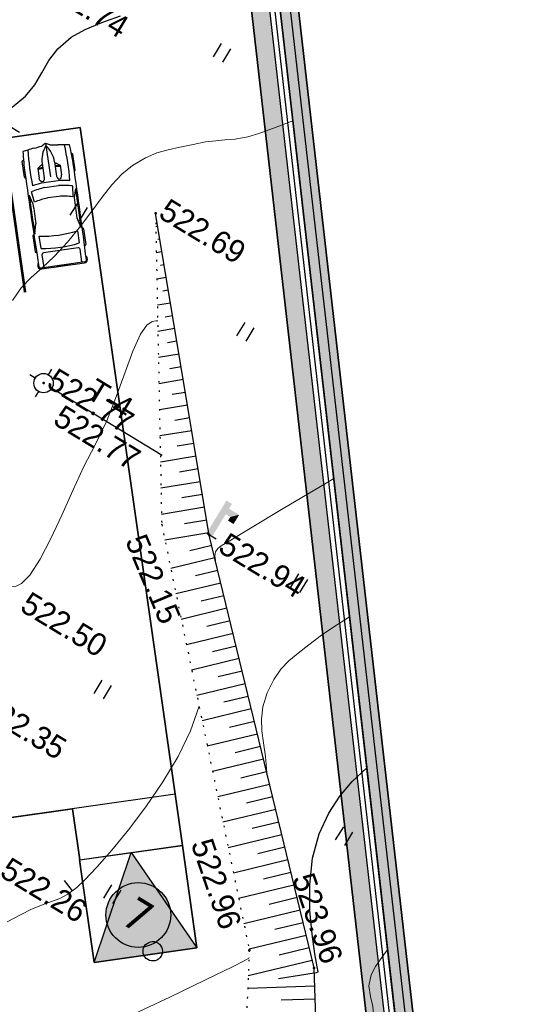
# Model space of a CAD drawing. Header units: millimetres. Extents: x 0 to 1576219, y -334896 to 156638.
# Tile 14 of 63: x 401424 to 420863, y -176973 to -138936. Entities that reach past the tile are written whole.
import ezdxf
from ezdxf import colors
from ezdxf.entities.mleader import LeaderData, LeaderLine
from ezdxf.enums import TextEntityAlignment as Align
from ezdxf.math import Vec2, Vec3

# ---------------------------------------------------------------- set-up
doc = ezdxf.new("R2010")
doc.units = ezdxf.units.MM
doc.linetypes.add('Контура низ откосов  Штриховая 0.1-0.5 - - - - - - -', pattern=[0.6, 0.1, -0.5])
for name, color, linetype in [('(001) Сетка', 92, 'Continuous'), ('(003) Пункты', 7, 'Continuous'), ('(004) Точки рельефа', 7, 'Continuous'), ('(004a) Точки рельефа (отк.)', 7, 'Continuous'), ('(022) Возд. Линии', 7, 'Continuous'), ('(028) Гидротехн.', 7, 'Continuous'), ('(031) Горизонтали', 42, 'Continuous'), ('(035) Откосы', 7, 'Continuous'), ('(036) Растительность', 7, 'Continuous'), ('(038) Деревья', 7, 'Continuous'), ('(040) Ограда', 7, 'Continuous'), ('GLUXOY OG', 7, 'Continuous')]:
    doc.layers.add(name, color=color, linetype=linetype)
doc.layers.add('(032) Горизонтали утолщенные', color=32, linetype='Continuous', lineweight=30)
doc.layers.add('(042) Бергштрих', color=32, linetype='Continuous', lineweight=30)
doc.layers.add('К1', color=7, linetype='Continuous', lineweight=40, true_color=0x076e4b)
doc.styles.add('D-431', font='txt')
doc.styles.add('GOST', font='isocpeur.ttf')
doc.styles.add('S', font='txtwr', dxfattribs={"oblique": 15})
doc.styles.add('Tahoma', font='tahoma.ttf')
doc.linetypes.add('ОГРАДА_БЕТ', pattern='A,4,["|",Standard,S=0.8,R=0,X=0,Y=-0.8],4', length=8)
doc.linetypes.add('ОГРАДА_ГЛИН', pattern='A,4,["|",Standard,S=0.8,R=0,X=0,Y=-0.8],0.5,["|",Standard,S=0.8,R=0,X=0,Y=-0.8],3.5', length=8)

# ---------------------------------------------------------------- blocks, each defined once
blk = doc.blocks.new('d')
at = {"layer": '(038) Деревья'}
blk.add_ellipse((0, 0), major_axis=(0.265, 0.265), ratio=1, start_param=5.497787, end_param=11.780972, dxfattribs=at)
blk = doc.blocks.new('I04010')
for p, q in [((-0.412273, 0.007146), (-0.412273, 1.207146)), ((0.387727, 1.207146), (0.387727, 0.007146))]:
    blk.add_line(p, q)
blk = doc.blocks.new('Setka')
at = {"layer": '(001) Сетка'}
for p, q in [((0, 1.5), (0, -1.5)), ((-1.5, 0), (1.5, 0))]:
    blk.add_line(p, q, dxfattribs=at)
blk = doc.blocks.new('I03040-flat-3-flat-1')
at = {"layer": '(028) Гидротехн.'}
blk.add_line((0, 0), (0.4, 0), dxfattribs=at)
for points in [[(-0.025, -0.005), (0.225, -0.005), (-0.025, 1.475), (0.225, 1.475)], [(0.2, 1.26), (0.2, 1.01), (0.68, 1.26), (0.43, 1.01)], [(0.68, 1.26), (0.43, 1.01), (0.68, 0.845), (0.43, 0.845)]]:
    blk.add_trace(points, dxfattribs=at)
at = {"color": 4, "style": 'S', "oblique": 15}
blk.add_attdef('Z', (0.982, -0.055), '', height=1, dxfattribs=at)
blk = doc.blocks.new('I00050-flat-3-flat-1')
at = {"layer": '(003) Пункты'}
for p, q in [((0, 0.367), (0, 0.617)), ((0, -0.015), (0, 0.015)), ((-0.375, -0.008), (-0.625, -0.008)), ((0.375, -0.008), (0.625, -0.008)), ((0, -0.383), (0, -0.633))]:
    blk.add_line(p, q, dxfattribs=at)
blk.add_circle((0, -0.008), 0.375, dxfattribs=at)
at = {"layer": '(003) Пункты', "style": 'S', "oblique": 15}
blk.add_attdef('N', (-1.898, -0.339), '', height=1, dxfattribs=at)
at = {"color": 4, "style": 'S', "oblique": 15}
for tag, p in [('C', (0.724, 0.085)), ('Z', (0.789, -1.11))]:
    blk.add_attdef(tag, p, '', height=1, dxfattribs=at)
blk = doc.blocks.new('A$C05d28b1e')
at = {"layer": '(003) Пункты', "ltscale": 600}
blk.add_line((-57707, -69972), (-52971, -69972), dxfattribs=at)
at = {"layer": '(004) Точки рельефа', "color": 7, "linetype": 'ByBlock', "lineweight": -2}
for p in [(-58043, -62121), (-58332, -69964), (-49817, -71663), (-37675, -83853), (-40161, -84572)]:
    blk.add_point(p, dxfattribs=at)
at = {"layer": '(004) Точки рельефа', "color": 7, "linetype": 'ByBlock'}
blk.add_point((-51597, -72270), dxfattribs=at)
at = {"layer": '(031) Горизонтали', "color": 42, "linetype": 'Continuous', "lineweight": 0, "ltscale": 600}
for points in [[(-61011, -67858), (-60978, -67272), (-60860, -66736), (-60694, -66190), (-60517, -65575), (-60365, -64833), (-60262, -64044), (-60192, -63321), (-60131, -62660), (-60055, -62056), (-59940, -61504), (-59761, -60998), (-59494, -60492), (-59211, -60099), (-58903, -59768), (-58564, -59448), (-58186, -59089), (-57825, -58757), (-57517, -58516), (-57225, -58307), (-56911, -58072), (-56537, -57751), (-56234, -57414), (-55796, -56862), (-55368, -56312)], [(-55815, -65629), (-55815, -65629), (-55882, -65663), (-55989, -65763), (-56087, -65989), (-56117, -66417), (-56033, -67122), (-55865, -67975), (-55667, -68930), (-55491, -69944), (-55393, -70970), (-55324, -71915), (-55208, -72931), (-55079, -73963), (-54969, -74953), (-54912, -75845), (-54939, -76583), (-55043, -77026), (-55181, -77252), (-55305, -77346), (-55378, -77374), (-55386, -77375)], [(-49103, -72379), (-49103, -72379), (-49210, -72242), (-49272, -72097), (-49265, -71937), (-49205, -71777), (-49043, -71464), (-48598, -70618), (-47907, -69310), (-47007, -67609), (-46845, -67302)], [(-43157, -78349), (-43157, -78349), (-43522, -77846), (-43856, -77438), (-44151, -77072), (-44401, -76697), (-44598, -76260), (-44735, -75712), (-44792, -75146), (-44766, -74664), (-44670, -74224), (-44519, -73783), (-44326, -73297), (-44105, -72725), (-43885, -72240), (-43545, -71556)], [(-48728, -88481), (-48410, -87964), (-48168, -87581), (-47901, -87210), (-47666, -86923), (-47459, -86657), (-47277, -86353), (-47116, -85948), (-47008, -85540), (-46867, -84880), (-46715, -84020), (-46571, -83010), (-46458, -81902), (-46395, -80747), (-46403, -79597), (-46505, -78503), (-46719, -77517)], [(-35937, -86512), (-35956, -86237), (-35944, -86014), (-35861, -85766), (-35632, -85540), (-35253, -85274), (-34886, -84952), (-34694, -84554), (-34756, -84234), (-34968, -83952), (-35244, -83670), (-35503, -83347), (-35659, -82941), (-35674, -82570), (-35637, -81987), (-35613, -81784)], [(-52552, -103706), (-52539, -103695), (-52373, -103449), (-51921, -102778), (-51235, -101758), (-50367, -100466), (-49369, -98979), (-48291, -97373), (-47186, -95724), (-46104, -94110), (-45098, -92606), (-44218, -91289), (-43517, -90236), (-43045, -89524), (-42451, -88619), (-41855, -87709), (-41292, -86845), (-40794, -86075), (-40395, -85452), (-40128, -85023), (-40027, -84839), (-40029, -84812)]]:
    blk.add_lwpolyline(points, dxfattribs=at)
at = {"layer": '(032) Горизонтали утолщенные', "color": 32, "linetype": 'Continuous', "lineweight": 30, "ltscale": 600}
for points in [[(-64906, -61493), (-64680, -60862), (-64609, -60295), (-64617, -59758), (-64629, -59218), (-64567, -58642), (-64356, -57997), (-64058, -57461), (-63649, -56895), (-63156, -56306)], [(-37549, -84045), (-37544, -83991), (-37502, -83952), (-37459, -83904), (-37591, -83759), (-37938, -83370), (-38421, -82780), (-38966, -82036), (-39495, -81182), (-39930, -80264), (-40197, -79327), (-40291, -78454), (-40272, -77672), (-40155, -76939), (-39954, -76215), (-39947, -76195)]]:
    blk.add_lwpolyline(points, dxfattribs=at)
at = {"layer": '(035) Откосы', "ltscale": 600}
for p, q in [((-57772, -62548), (-57717, -62500)), ((-57446, -62926), (-57390, -62878)), ((-57230, -63401), (-57064, -63257)), ((-56848, -63731), (-56737, -63636)), ((-56689, -64254), (-56411, -64014)), ((-56251, -64536), (-56084, -64393)), ((-56147, -65107), (-55758, -64772)), ((-55654, -65342), (-55432, -65150)), ((-55605, -65960), (-55105, -65529)), ((-55056, -66147), (-54779, -65907)), ((-55063, -66813), (-54452, -66286)), ((-54459, -66952), (-54126, -66665)), ((-54521, -67666), (-53799, -67043)), ((-53862, -67757), (-53473, -67422)), ((-53980, -68519), (-53147, -67801)), ((-53264, -68562), (-52820, -68179)), ((-53438, -69372), (-52494, -68558)), ((-52667, -69367), (-52167, -68937)), ((-52896, -70225), (-51841, -69315)), ((-52070, -70173), (-51515, -69694)), ((-52354, -71078), (-51188, -70073)), ((-51472, -70978), (-50862, -70451)), ((-51812, -71931), (-50535, -70830)), ((-50868, -71777), (-50209, -71208)), ((-51187, -72711), (-49882, -71587)), ((-50148, -72557), (-49535, -71946)), ((-50421, -73535), (-49182, -72300)), ((-49740, -74267), (-48476, -73009)), ((-49455, -73278), (-48829, -72655)), ((-48762, -73998), (-48124, -73363)), ((-49059, -75000), (-47771, -73717)), ((-48068, -74719), (-47418, -74071)), ((-48378, -75733), (-47065, -74426)), ((-47375, -75440), (-46712, -74780)), ((-47697, -76466), (-46360, -75134)), ((-46681, -76160), (-46007, -75488)), ((-47016, -77198), (-45654, -75842)), ((-45988, -76881), (-45301, -76197)), ((-46334, -77931), (-44948, -76551)), ((-45295, -77601), (-44596, -76905)), ((-45653, -78664), (-44243, -77259)), ((-44972, -79397), (-43537, -77968)), ((-44601, -78322), (-43890, -77613)), ((-43908, -79042), (-43184, -78322)), ((-44291, -80129), (-42832, -78676)), ((-43215, -79763), (-42479, -79030)), ((-43610, -80862), (-42126, -79384)), ((-42521, -80484), (-41773, -79739)), ((-42929, -81595), (-41420, -80093)), ((-41828, -81204), (-41068, -80447)), ((-42247, -82328), (-40715, -80801)), ((-41134, -81925), (-40362, -81155)), ((-41566, -83060), (-40009, -81510)), ((-40441, -82645), (-39656, -81864)), ((-40885, -83793), (-39304, -82218)), ((-39748, -83366), (-38951, -82572)), ((-40204, -84526), (-38598, -82926)), ((-39094, -84126), (-38245, -83280)), ((-39692, -85427), (-37892, -83635)), ((-38636, -84908), (-37570, -84014)), ((-39461, -85847), (-37297, -84432)), ((-38121, -85568), (-37023, -84850))]:
    blk.add_line(p, q, dxfattribs=at)
at = {"layer": '(035) Откосы', "linetype": 'Контура низ откосов  Штриховая 0.1-0.5 - - - - - - -', "ltscale": 600}
blk.add_lwpolyline([(-58043, -62121), (-51597, -72270), (-40161, -84572), (-36241, -91710), (-36416, -92038), (-37251, -92867), (-52689, -103803), (-66190, -113316), (-74159, -122490), (-84579, -134080)], dxfattribs=at)
at = {"layer": '(035) Откосы', "ltscale": 600}
blk.add_lwpolyline([(-82186, -137023), (-69421, -126056), (-64578, -118675), (-47013, -107040), (-32314, -93471), (-31996, -93107), (-31938, -92630), (-37675, -83853), (-49817, -71663), (-58043, -62121)], dxfattribs=at)
at = {"layer": '(040) Ограда', "linetype": 'ОГРАДА_БЕТ', "ltscale": 600, "flags": 128}
blk.add_lwpolyline([(-33190, -84908), (-58509, -52263), (-37656, -33532), (-37389, -33830), (-37091, -33562)], dxfattribs=at)
at = {"layer": '(040) Ограда', "ltscale": 600, "flags": 128}
blk.add_lwpolyline([(-32874, -84663), (-57965, -52312), (-37686, -34097), (-37419, -34394), (-36824, -33860)], dxfattribs=at)
at = {"layer": '(042) Бергштрих', "color": 32, "linetype": 'Continuous', "lineweight": 30, "ltscale": 600}
blk.add_line((-47196, -86150), (-47661, -85965), dxfattribs=at)
at = {"layer": '(001) Сетка', "xscale": 1000, "yscale": 1000, "zscale": 1000}
blk.add_blockref('Setka', (-65665, -62169), dxfattribs=at)
at = {"layer": '(022) Возд. Линии', "xscale": 1000, "yscale": 1000, "zscale": 1000}
for name, p in [('I00050-flat-3-flat-1', (-58332, -69964)), ('I03040-flat-3-flat-1', (-49917, -71658))]:
    blk.add_blockref(name, p, dxfattribs=at)
at = {"layer": '(036) Растительность', "linetype": 'Continuous', "xscale": 500, "yscale": 500, "zscale": 500}
for p in [(-59067, -55793), (-60610, -63898), (-52693, -64536), (-45877, -71758), (-50228, -79202), (-39326, -79202), (-45810, -85766)]:
    blk.add_blockref('I04010', p, dxfattribs=at)
at = {"layer": '(038) Деревья', "linetype": 'Continuous', "xscale": 1000, "yscale": 1000, "zscale": 1000}
blk.add_blockref('d', (-43332, -86537), dxfattribs=at)
at = {"layer": '(003) Пункты', "style": 'D-431'}
for s, p in [('T-4', (-56691, -69595)), ('522.77', (-57257, -71130))]:
    blk.add_text(s, height=875, dxfattribs=at).set_placement(p)
at = {"layer": '(004) Точки рельефа', "linetype": 'ByBlock', "char_height": 875, "attachment_point": 4, "style": 'D-431'}
for s, insert in [('521.74', (-66315, -56660)), ('522.69', (-57918, -61771)), ('522.94', (-49247, -71606)), ('522.50', (-54601, -77528)), ('522.35', (-53888, -81728)), ('522.26', (-49937, -86701))]:
    blk.add_mtext(s, dxfattribs=dict(at, insert=insert))
for s, insert, rotation in [('522.15', (-52234, -73192), 324.0208), ('523.96', (-39927, -80998), 320.1704), ('522.96', (-43964, -81894), 320.1704)]:
    blk.add_mtext(s, dxfattribs=dict(at, insert=insert, rotation=rotation))
at = {"layer": '(004a) Точки рельефа (отк.)', "linetype": 'ByBlock', "insert": (-58207, -69614), "char_height": 875, "attachment_point": 4, "style": 'D-431'}
blk.add_mtext('522.77', dxfattribs=at)
blk = doc.blocks.new('A$Cf7d37bc6')
h = blk.add_hatch(color=1)
h.dxf.hatch_style = 1
h.paths.add_polyline_path([(-1024, 1718), (-695, -2742), (2742, -695)])
blk.add_lwpolyline([(-2742, 695), (695, 2742), (2742, -695), (-695, -2742)], close=True)
blk.add_lwpolyline([(-695, -2742), (-1024, 1718), (2742, -695)])
blk = doc.blocks.new('*U310')
at = {"color": 7, "true_color": 0xffffff, "const_width": 100}
blk.add_lwpolyline([(-3000, 0), (3000, 0)], dxfattribs=at)
blk = doc.blocks.new('*U311')
at = {"color": 0, "linetype": 'ByBlock', "lineweight": -2, "transparency": 16777216}
for p in [(0, 33000), (0, 30000), (0, 27000), (0, 24000), (0, 21000), (0, 18000), (0, 15000), (0, 12000), (0, 9000), (0, 6000), (0, 3000), (0, 0)]:
    blk.add_blockref('*U310', p, dxfattribs=at)
blk = doc.blocks.new('*U309')
for p, q in [((536, 950), (536, 936)), ((1182, 988), (568, 988)), ((1214, 950), (1214, 950)), ((1779, 801), (2195, 746)), ((2235, 810), (1899, 912)), ((3412, 904), (3030, 807)), ((3440, 942), (3440, 950)), ((3472, 988), (4087, 988)), ((4119, 950), (4119, 934)), ((4736, -851), (4736, 851)), ((4785, -832), (4785, 832)), ((820, 295), (918, 436)), ((918, 436), (1294, 436)), ((3516, 746), (3994, 746)), ((4179, 670), (4179, -670)), ((4736, 746), (4242, 746)), ((83, 156), (3, 10)), ((756, 241), (1313, 241)), ((816, 241), (816, 283)), ((1496, -274), (1496, 274)), ((1690, -267), (1690, 267)), ((2102, 216), (2102, -216)), ((4736, -267), (4736, 267)), ((0, 0), (1313, 0)), ((3, -10), (83, -156)), ((756, -241), (1313, -241)), ((816, -241), (816, -283)), ((820, -295), (918, -436)), ((918, -436), (1294, -436)), ((2195, -746), (1779, -801)), ((3994, -746), (3516, -746)), ((4242, -746), (4736, -746)), ((536, -950), (536, -936)), ((1182, -988), (568, -988)), ((1214, -950), (1214, -950)), ((2235, -810), (1899, -912)), ((3412, -904), (3030, -807)), ((3440, -942), (3440, -950)), ((3472, -988), (4087, -988)), ((4119, -950), (4119, -934))]:
    blk.add_line(p, q)
for centre, major_axis, ratio, start_param, end_param in [((6757, -699), (0, 7958), 0.842304, 1.367076, 1.39176), ((1046, -12468), (0, 13417), 0.842304, 0.00281, 0.075598), ((568, 950), (0, -37.6), 0.842304, 3.141593, 4.712389), ((1638, -268113), (0, 269063), 0.842304, -0.013397, 0.002797), ((1182, 950), (0, 37.6), 0.842304, -1.570796, 0), ((3436, 137), (0, 2077), 0.842304, 1.245306, 1.50788), ((1638, -268113), (0, -269025), 0.842304, 3.133765, 3.140441), ((2433, -93125), (0, -93935), 0.842304, 3.134049, 3.144098), ((3472, 950), (0, -37.6), 0.842304, 3.141593, 4.712389), ((4087, 950), (0, 37.6), 0.842304, -1.570796, 0), ((4588, 910), (0, 56.4), 0.842304, -0.013017, 1.249894), ((1638, -268131), (0, 269121), 0.842304, -0.013397, -0.013017), ((4673, 851), (0, -75.2), 0.842304, 1.570796, 3.128196), ((4673, 832), (0, -133), 0.842304, 1.570796, 3.128196), ((-5194, 1331), (0, -6374), 0.842304, 1.385369, 1.434372), ((6583, -699), (0, -7755), 0.842304, 4.528606, 4.561838), ((952, -15087), (0, -15833), 0.842304, 3.096046, 3.200911), ((331, 432), (0, 696), 0.842304, 4.435146, 4.718221), ((361, 432), (0, 696), 0.842304, 4.435146, 4.718221), ((1290, 339), (161, -9), 0.603834, -1.395552, 1.581315), ((3414, 137), (0, -2280), 0.842304, 4.449482, 4.652344), ((3800, 71), (0, -2021), 0.842304, 4.372215, 4.640744), ((434, 0), (0, 3734), 0.842304, 4.511394, 4.913384), ((912, 0), (0, 3734), 0.842304, 4.511394, 4.913384), ((4242, 670), (0, 75.2), 0.842304, 0, 1.570796), ((16, 0), (0, -18.8), 0.842304, 4.131459, 5.293319), ((756, -1185), (0, 1427), 0.842304, 0, 0.590319), ((832, 283), (0, 18.8), 0.842304, 0.879714, 1.570796), ((-5194, -1331), (0, 6374), 0.842304, -1.434372, -1.385369), ((756, 1185), (0, 1427), 0.842304, 2.551274, 3.141593), ((832, -283), (0, -18.8), 0.842304, 4.712389, 5.403472), ((331, -432), (0, -696), 0.842304, 1.564964, 1.848039), ((361, -432), (0, -696), 0.842304, 1.564964, 1.848039), ((3414, -137), (0, -2280), 0.842304, -1.510751, -1.307889), ((3436, -137), (0, -2077), 0.842304, -1.50788, -1.245306), ((3800, -71), (0, -2021), 0.842304, -1.499151, -1.230623), ((6583, 699), (0, 7755), 0.842304, 1.721348, 1.754579), ((6757, 699), (0, 7958), 0.842304, 1.749832, 1.774517), ((952, 15087), (0, -15833), 0.842304, -0.059319, 0.045547), ((4242, -670), (0, -75.2), 0.842304, 4.712389, 6.283185), ((1046, 12468), (0, -13417), 0.842304, -0.075598, -0.00281), ((568, -950), (0, 37.6), 0.842304, 1.570796, 3.141593), ((1638, 268113), (0, 269063), 0.842304, 3.138796, 3.15499), ((1182, -950), (0, -37.6), 0.842304, 0, 1.570796), ((1638, 268113), (0, -269025), 0.842304, 0.001152, 0.007828), ((2433, 93125), (0, -93935), 0.842304, -0.002505, 0.007544), ((3472, -950), (0, -37.6), 0.842304, -1.570796, 0), ((4087, -950), (0, 37.6), 0.842304, 3.141593, 4.712389), ((4588, -910), (0, -56.4), 0.842304, -1.249894, 0.013017), ((1638, 268131), (0, 269121), 0.842304, 3.15461, 3.15499), ((4673, -851), (0, 75.2), 0.842304, 3.15499, 4.712389), ((4673, -832), (0, -133), 0.842304, 0.013397, 1.570796)]:
    blk.add_ellipse(centre, major_axis=major_axis, ratio=ratio, start_param=start_param, end_param=end_param)
at = {"extrusion": (0, 0, -1)}
blk.add_ellipse((1290, -339), major_axis=(161, 9), ratio=0.603834, start_param=-1.395552, end_param=1.581315, dxfattribs=at)
blk = doc.blocks.new('*U318')
blk.add_blockref('*U309', (-1936, -355))
blk = doc.blocks.new('*U319')
at = {"color": 0, "linetype": 'ByBlock', "lineweight": -2, "transparency": 16777216}
for p in [(0, 36000), (0, 33000), (0, 30000), (0, 27000), (0, 24000), (0, 21000), (0, 18000), (0, 15000), (0, 12000), (0, 9000), (0, 6000), (0, 3000), (0, 0)]:
    blk.add_blockref('*U318', p, dxfattribs=at)
blk = doc.blocks.new('Eksplikatsia')
h = blk.add_hatch(color=2)
h.dxf.hatch_style = 1
edge = h.paths.add_edge_path()
edge.add_arc((0, 0), 1250, 0, 360)
at = {"lineweight": 30}
blk.add_circle((0, 0), 1250, dxfattribs=at)
at = {"color": 1}
blk.add_attdef('№', text='', height=1250, dxfattribs=at).set_placement((0, 0), align=Align.MIDDLE_CENTER)

msp = doc.modelspace()

# ---------------------------------------------------------------- hatches: boundary and pattern name
at = {"true_color": 0xb1ab95}
h = msp.add_hatch(color=253, dxfattribs=at)
h.dxf.hatch_style = 1
edge = h.paths.add_edge_path(flags=17)
edge.add_line((343420.655, -199706.481), (343362.341, -199006.181))
edge.add_line((343362.341, -199006.181), (342076.349, -199228.438))
edge.add_line((342076.349, -199228.438), (336804.038, -135912.752))
edge.add_line((336804.038, -135912.752), (333198.074, -35331.661))
edge.add_arc((340132.883, -34378.551), 7000, 180.0000002, 187.8256259, ccw=False)
edge.add_line((333132.883, -34378.551), (333132.883, -33513.298))
edge.add_line((333132.883, -33513.298), (331876.277, 1537.182))
edge.add_line((331876.277, 1537.182), (481405.729, 1522.586))
edge.add_line((481405.729, 1522.586), (481044.993, -8881.341))
edge.add_line((481044.993, -8881.341), (477779.736, -8841.621))
edge.add_line((477779.736, -8841.621), (477706.755, -14841.177))
edge.add_line((477706.755, -14841.177), (480837.027, -14879.255))
edge.add_line((480837.027, -14879.255), (477060.555, -123795.887))
edge.add_line((477060.555, -123795.887), (440367.499, -125207.107))
edge.add_line((440367.499, -125207.107), (437547.553, -129401.84))
edge.add_line((437547.553, -129401.84), (437752.191, -131676.945))
edge.add_line((437752.191, -131676.945), (410180.409, -136859.222))
edge.add_line((410180.409, -136859.222), (415909.299, -187062.516))
edge.add_line((415909.299, -187062.516), (355337.759, -197050.472))
edge.add_line((355337.759, -197050.472), (354621.109, -192708.604))
edge.add_line((354621.109, -192708.604), (348936.832, -193646.827))
edge.add_line((348936.832, -193646.827), (349362.314, -198756.485))
edge.add_line((349362.314, -198756.485), (350814.334, -198505.534))
edge.add_line((350814.334, -198505.534), (350179.275, -194657.99))
edge.add_line((350179.275, -194657.99), (353632.551, -194088.007))
edge.add_line((353632.551, -194088.007), (354267.744, -197936.365))
edge.add_line((354267.744, -197936.365), (416680.292, -187644.836))
edge.add_line((416680.292, -187644.836), (410949.73, -137426.881))
edge.add_line((410949.73, -137426.881), (438506.333, -132247.457))
edge.add_line((438506.333, -132247.457), (438266.977, -129586.367))
edge.add_line((438266.977, -129586.367), (440749.931, -125892.916))
edge.add_line((440749.931, -125892.916), (477737.589, -124470.365))
edge.add_line((477737.589, -124470.365), (482130.419, 2222.516))
edge.add_line((482130.419, 2222.516), (331150.729, 2237.253))
edge.add_line((331150.729, 2237.253), (336105.08, -135954.359))
edge.add_line((336105.08, -135954.359), (341442.206, -200048.413))
edge.add_line((341442.206, -200048.413), (343420.655, -199706.481))
h.paths.add_polyline_path([(335705.675, -135978.134), (330736.13, 2637.293), (482544.527, 2622.475), (478124.466, -124855.782), (440968.463, -126284.807), (438678.076, -129691.81), (438937.271, -132573.464), (411389.342, -137751.258), (417120.526, -187974.659), (354332.879, -198330.986), (354463.098, -199119.925), (351009.821, -199689.908), (350879.476, -198900.206), (349395.637, -199156.656), (349561.227, -201145.243), (355842.501, -200108.483), (355630.878, -198826.35), (417891.516, -188556.948), (412158.662, -138318.917), (439691.413, -133143.976), (439397.499, -129876.337), (441350.895, -126970.617), (478801.5, -125530.26), (483269.216, 3322.405), (330010.582, 3337.364), (335006.717, -136019.742), (340445.695, -201336.947), (343512.291, -200806.951), (343453.977, -200106.651), (341079.838, -200516.971)])

# ---------------------------------------------------------------- next in the draw order: block references
at = {"color": 5, "lineweight": 50, "rotation": 328.7134303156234}
msp.add_blockref('A$C05d28b1e', (488531.156, -123473.137), dxfattribs=at)

# ---------------------------------------------------------------- next in the draw order: linework, layer by layer
at = {"color": 8}
for points in [[(343573.19, -200796.426), (340445.695, -201336.947), (335006.717, -136019.742), (330010.582, 3337.364), (483269.216, 3322.405), (478801.5, -125530.26), (441350.895, -126970.617), (439397.499, -129876.337), (439691.413, -133143.976), (412158.662, -138318.917), (417891.516, -188556.948), (355630.878, -198826.35), (355842.501, -200108.483), (349561.227, -201145.243)], [(415909.299, -187062.516), (410180.409, -136859.222), (437752.191, -131676.945), (437547.553, -129401.84), (440367.499, -125207.107), (477060.555, -123795.887), (480837.027, -14879.255)], [(410180.409, -136859.222), (415909.299, -187062.516), (355337.759, -197050.472), (354621.109, -192708.604), (348936.832, -193646.827), (349362.314, -198756.485), (350814.334, -198505.534), (350179.275, -194657.99), (353632.551, -194088.007), (354267.744, -197936.365), (416680.292, -187644.836), (410949.73, -137426.881)], [(411389.342, -137751.258), (417120.526, -187974.659), (354332.879, -198330.986), (354463.098, -199119.925), (351009.821, -199689.908), (350879.476, -198900.206), (349395.637, -199156.656), (349561.227, -201145.243), (355842.501, -200108.483), (355630.878, -198826.35), (417891.516, -188556.948), (412158.662, -138318.917)]]:
    msp.add_lwpolyline(points, dxfattribs=at)
for points in [[(349007.776, -110443.147), (340438.602, -163894.724), (344000.153, -206665.732, -0.376197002), (341649.359, -209845.868), (353476.287, -207268.164, -0.453284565), (349847.734, -204585.935), (347816.423, -180191.731, -0.39720505), (350383.002, -176972.764), (403461.684, -169417.548), (403742.674, -171392.426), (407706.113, -170833.783), (407424.386, -168853.726), (403756.848, -143107.283), (365146.612, -148607.247), (365569.686, -151577.265, -0.414213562), (363022.742, -154970.358), (351623.135, -156594.213, -0.505219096), (348237.885, -153149.309), (354926.012, -111431.062, -0.161682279)], [(354926.012, -111431.062), (348237.885, -153149.309, 0.505219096), (351623.135, -156594.213), (363022.742, -154970.358, 0.414213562), (365569.686, -151577.265), (365146.612, -148607.247), (403756.848, -143107.283), (407424.386, -168853.726), (407706.113, -170833.783), (407703.524, -170834.151), (408266.241, -174789.085), (404300.949, -175353.275), (403737.495, -171393.163), (403742.674, -171392.426), (403461.684, -169417.548), (368813.255, -174347.405), (350383.002, -176972.764, 0.39720505), (347816.423, -180191.731), (348936.832, -193646.827), (354621.109, -192708.604), (355337.759, -197050.472), (415909.299, -187062.516), (410180.409, -136859.222)]]:
    msp.add_lwpolyline(points, format="xyb", dxfattribs=at)
at = {"color": 8, "lineweight": 30}
for points in [[(415909.299, -187062.516), (410180.409, -136859.222)], [(403756.848, -143107.283), (365146.612, -148607.247)], [(365146.612, -148607.247), (403756.848, -143107.283)], [(407424.386, -168853.726), (403756.848, -143107.283)], [(403756.848, -143107.283), (407424.386, -168853.726)], [(407706.113, -170833.783), (407424.386, -168853.726)], [(407424.386, -168853.726), (407706.113, -170833.783)], [(350383.002, -176972.764), (403461.684, -169417.548)], [(403461.684, -169417.548), (368813.255, -174347.405)], [(403461.684, -169417.548), (403742.674, -171392.426)], [(403742.674, -171392.426), (403461.684, -169417.548)], [(403742.674, -171392.426), (407706.113, -170833.783)], [(407706.113, -170833.783), (407703.524, -170834.151)], [(407703.524, -170834.151), (408266.241, -174789.085)], [(403737.495, -171393.163), (403742.674, -171392.426)], [(404300.949, -175353.275), (403737.495, -171393.163)], [(408266.241, -174789.085), (404300.949, -175353.275)]]:
    msp.add_lwpolyline(points, dxfattribs=at)
at = {"color": 8}
for points in [[(365146.612, -148607.247), (403756.848, -143107.283), (407424.386, -168853.726), (368814.15, -174353.691)], [(404300.949, -175353.275), (408266.241, -174789.085), (407703.524, -170834.151), (403738.232, -171398.342)]]:
    msp.add_lwpolyline(points, close=True, dxfattribs=at)
at = {"layer": 'GLUXOY OG', "color": 186, "linetype": 'ОГРАДА_ГЛИН', "lineweight": 30, "ltscale": 400}
for points in [[(341079.838, -200516.971), (335705.675, -135978.134), (330736.13, 2637.293), (482544.527, 2622.475), (478124.466, -124855.782), (440968.463, -126284.807), (438678.076, -129691.81), (438937.271, -132573.464), (411389.342, -137751.258), (417120.526, -187974.659)], [(416680.292, -187644.836), (410949.73, -137426.881), (438506.333, -132247.457), (438266.977, -129586.367), (440749.931, -125892.916), (477737.589, -124470.365), (482130.419, 2222.516), (331150.729, 2237.253), (336105.08, -135954.359), (341442.206, -200048.413)]]:
    msp.add_lwpolyline(points, dxfattribs=at)
at = {"layer": 'GLUXOY OG', "color": 186, "lineweight": 30, "ltscale": 400}
msp.add_lwpolyline([(416900.409, -187809.747), (411169.536, -137589.069), (438721.802, -132410.46), (438472.526, -129639.089), (440859.197, -126088.862), (477931.027, -124663.074), (482337.473, 2422.495), (330943.43, 2437.273), (335905.377, -135966.247), (341261.022, -200282.692)], dxfattribs=at)

# ---------------------------------------------------------------- next in the draw order: block references
for name, p, rotation in [('*U319', (367406.499, -150655.806), 278.107147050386), ('*U311', (368539.704, -151154.191), 278.1071470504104), ('A$Cf7d37bc6', (406002.236, -173093.713), 337.2394104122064)]:
    msp.add_blockref(name, p, dxfattribs=dict(rotation=rotation))
ref = msp.add_blockref('Eksplikatsia', (406001.698, -173523.537), dxfattribs=dict(rotation=328.7134303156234))
ref.add_attrib('№', '7', dxfattribs={"color": 1, "height": 1250, "rotation": 328.7134303, "style": 'Tahoma'}).set_placement((406001.698, -173523.537), align=Align.MIDDLE_CENTER)

# ---------------------------------------------------------------- next in the draw order: leaders
at = {"layer": 'К1', "color": 0, "linetype": 'ByBlock', "lineweight": 0, "ltscale": 250}
ml = msp.add_multileader_mtext('Standard', dxfattribs=at)
ml.set_content('УП1,2 90%%D', style='GOST')
ml.set_leader_properties()
ml.build(insert=Vec2(0, 0))
ml.multileader.update_dxf_attribs({"text_left_attachment_type": 6, "text_right_attachment_type": 6, "dogleg_length": 0.001, "arrow_head_size": 750, "scale": 500})
ctx = ml.context
ctx.base_point, ctx.scale, ctx.char_height, ctx.arrow_head_size, ctx.landing_gap_size, ctx.plane_origin = Vec3(740669.526, -189800.546, 3656), 500, 500, 750, 0, Vec3(775757.993, -176241.907, 3656)
ctx.left_attachment, ctx.right_attachment, ctx.text_align_type = 6, 6, 1
notes = []
notes.append((ctx, [(0, (0, 0, 0), (0, 0), (1, 0), 1, [])]))
ctx.mtext.insert, ctx.mtext.alignment, ctx.mtext.flow_direction = Vec3(742057.026, -189200.546, 3656), 2, 5
ctx.mtext.has_bg_fill, ctx.mtext.bg_color, ctx.mtext.bg_scale_factor, ctx.mtext.bg_transparency, ctx.mtext.use_window_bg_color = 1, -1023410173, 1.1, 0, 0
for ctx, leaders in notes:
    for number, flags, end, landing, length, lines in leaders:
        leader = LeaderData()
        leader.index, (leader.has_last_leader_line, leader.has_dogleg_vector, leader.attachment_direction) = number, flags
        leader.last_leader_point, leader.dogleg_vector, leader.dogleg_length = Vec3(end), Vec3(landing), length
        for number, points, colour, breaks in lines:
            line = LeaderLine()
            line.index, line.vertices, line.color, line.breaks = number, Vec3.list(points), colors.encode_raw_color(colour), breaks
            leader.lines.append(line)
        ctx.leaders.append(leader)

# ---------------------------------------------------------------- next in the draw order: leaders
ml = msp.add_multileader_mtext('Standard', dxfattribs=at)
ml.set_content('УП3 90%%D', style='GOST')
ml.set_leader_properties()
ml.build(insert=Vec2(0, 0))
ml.multileader.update_dxf_attribs({"text_left_attachment_type": 6, "text_right_attachment_type": 6, "dogleg_length": 0.001, "arrow_head_size": 750, "scale": 500})
ctx = ml.context
ctx.base_point, ctx.scale, ctx.char_height, ctx.arrow_head_size, ctx.landing_gap_size, ctx.plane_origin = Vec3(752427.104, -190628.39, 3656), 500, 500, 750, 0, Vec3(786128.071, -177069.751, 3656)
ctx.left_attachment, ctx.right_attachment, ctx.text_align_type = 6, 6, 1
notes = []
notes.append((ctx, [(0, (0, 0, 0), (0, 0), (1, 0), 1, [])]))
ctx.mtext.insert, ctx.mtext.alignment, ctx.mtext.flow_direction = Vec3(753602.104, -190028.39, 3656), 2, 5
ctx.mtext.has_bg_fill, ctx.mtext.bg_color, ctx.mtext.bg_scale_factor, ctx.mtext.bg_transparency, ctx.mtext.use_window_bg_color = 1, -1023410173, 1.1, 0, 0
for ctx, leaders in notes:
    for number, flags, end, landing, length, lines in leaders:
        leader = LeaderData()
        leader.index, (leader.has_last_leader_line, leader.has_dogleg_vector, leader.attachment_direction) = number, flags
        leader.last_leader_point, leader.dogleg_vector, leader.dogleg_length = Vec3(end), Vec3(landing), length
        for number, points, colour, breaks in lines:
            line = LeaderLine()
            line.index, line.vertices, line.color, line.breaks = number, Vec3.list(points), colors.encode_raw_color(colour), breaks
            leader.lines.append(line)
        ctx.leaders.append(leader)

# ---------------------------------------------------------------- next in the draw order: leaders
ml = msp.add_multileader_mtext('Standard', dxfattribs=at)
ml.set_content('УП4 90%%D', style='GOST')
ml.set_leader_properties()
ml.build(insert=Vec2(0, 0))
ml.multileader.update_dxf_attribs({"text_left_attachment_type": 6, "text_right_attachment_type": 6, "dogleg_length": 0.001, "arrow_head_size": 750, "scale": 500})
ctx = ml.context
ctx.base_point, ctx.scale, ctx.char_height, ctx.arrow_head_size, ctx.landing_gap_size, ctx.plane_origin = Vec3(749897.856, -197249.302, 3656), 500, 500, 750, 0, Vec3(782423.822, -183690.663, 3656)
ctx.left_attachment, ctx.right_attachment, ctx.text_align_type = 6, 6, 1
notes = []
notes.append((ctx, [(0, (0, 0, 0), (0, 0), (1, 0), 1, [])]))
ctx.mtext.insert, ctx.mtext.alignment, ctx.mtext.flow_direction = Vec3(751097.856, -196649.302, 3656), 2, 5
ctx.mtext.has_bg_fill, ctx.mtext.bg_color, ctx.mtext.bg_scale_factor, ctx.mtext.bg_transparency, ctx.mtext.use_window_bg_color = 1, -1023410173, 1.1, 0, 0
for ctx, leaders in notes:
    for number, flags, end, landing, length, lines in leaders:
        leader = LeaderData()
        leader.index, (leader.has_last_leader_line, leader.has_dogleg_vector, leader.attachment_direction) = number, flags
        leader.last_leader_point, leader.dogleg_vector, leader.dogleg_length = Vec3(end), Vec3(landing), length
        for number, points, colour, breaks in lines:
            line = LeaderLine()
            line.index, line.vertices, line.color, line.breaks = number, Vec3.list(points), colors.encode_raw_color(colour), breaks
            leader.lines.append(line)
        ctx.leaders.append(leader)

# ---------------------------------------------------------------- next in the draw order: leaders
ml = msp.add_multileader_mtext('Standard', dxfattribs=at)
ml.set_content('УП5.6 90%%D', style='GOST')
ml.set_leader_properties()
ml.build(insert=Vec2(0, 0))
ml.multileader.update_dxf_attribs({"text_left_attachment_type": 6, "text_right_attachment_type": 6, "dogleg_length": 0.001, "arrow_head_size": 750, "scale": 500})
ctx = ml.context
ctx.base_point, ctx.scale, ctx.char_height, ctx.arrow_head_size, ctx.landing_gap_size, ctx.plane_origin = Vec3(760430.922, -194191.015, 3656), 500, 500, 750, 0, Vec3(791756.888, -180632.376, 3656)
ctx.left_attachment, ctx.right_attachment, ctx.text_align_type = 6, 6, 1
notes = []
notes.append((ctx, [(0, (0, 0, 0), (0, 0), (1, 0), 1, [])]))
ctx.mtext.insert, ctx.mtext.alignment, ctx.mtext.flow_direction = Vec3(761855.922, -193591.015, 3656), 2, 5
ctx.mtext.has_bg_fill, ctx.mtext.bg_color, ctx.mtext.bg_scale_factor, ctx.mtext.bg_transparency, ctx.mtext.use_window_bg_color = 1, -1023410173, 1.1, 0, 0
for ctx, leaders in notes:
    for number, flags, end, landing, length, lines in leaders:
        leader = LeaderData()
        leader.index, (leader.has_last_leader_line, leader.has_dogleg_vector, leader.attachment_direction) = number, flags
        leader.last_leader_point, leader.dogleg_vector, leader.dogleg_length = Vec3(end), Vec3(landing), length
        for number, points, colour, breaks in lines:
            line = LeaderLine()
            line.index, line.vertices, line.color, line.breaks = number, Vec3.list(points), colors.encode_raw_color(colour), breaks
            leader.lines.append(line)
        ctx.leaders.append(leader)

doc.saveas('drawing.dxf')
